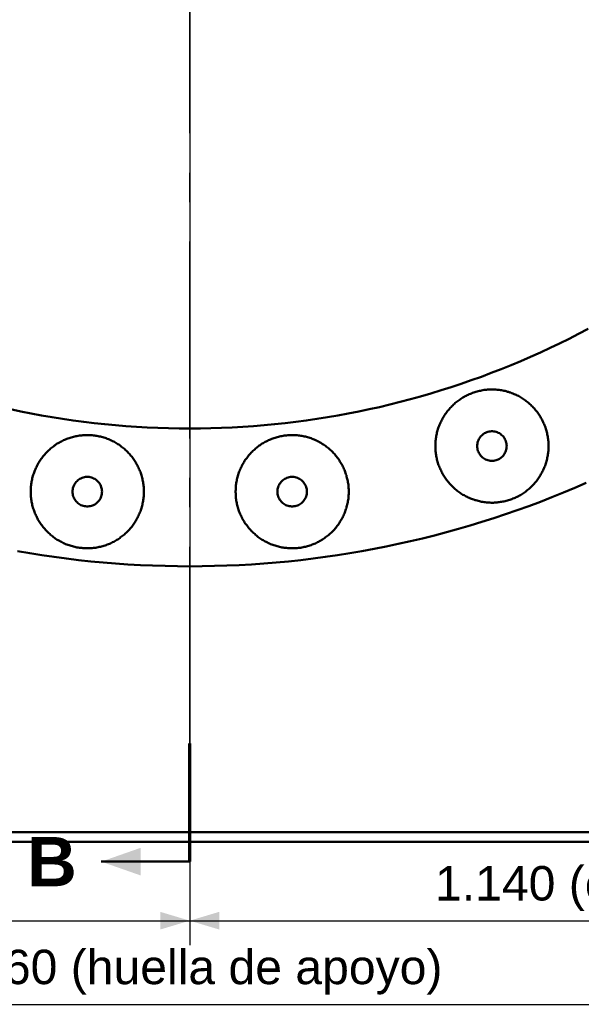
# Model space of a CAD drawing. Header units: millimetres. Extents: x 0 to 841, y 0 to 594.
# Tile 7 of 17: x 314 to 371, y 276 to 377. Entities that reach past the tile are written whole.
import ezdxf
from ezdxf.enums import TextEntityAlignment as Align

# ---------------------------------------------------------------- set-up
doc = ezdxf.new("R2010")
doc.units = ezdxf.units.MM
doc.linetypes.add('EJE', pattern=[31, 20, -4, 3, -4])
for name, color, linetype, lineweight in [('CORTE', 7, 'EJE', 70), ('COTA', 7, 'CONTINUOUS', 25), ('EJE', 7, 'EJE', 25), ('TXT', 7, 'CONTINUOUS', 25), ('VIS', 7, 'CONTINUOUS', 50)]:
    doc.layers.add(name, color=color, linetype=linetype, lineweight=lineweight)
doc.styles.add('STD', font='LiberationSans-Regular.ttf')
doc.styles.add('STDB', font='LiberationSans-Bold.ttf')

msp = doc.modelspace()

# ---------------------------------------------------------------- linework, layer by layer
at = {"layer": 'CORTE'}
msp.add_line((331.25, 290.97), (331.25, 302.97), dxfattribs=at)
at = {"layer": 'COTA'}
for p, q in [((331.25, 419.47), (331.25, 282.47)), ((331.25, 419.47), (331.25, 282.47)), ((217.25, 284.97), (331.25, 284.97)), ((331.25, 284.97), (445.25, 284.97)), ((203.25, 276.47), (459.25, 276.47))]:
    msp.add_line(p, q, dxfattribs=at)
for points in [[(322.25, 290.97), (326.25, 289.57), (326.25, 292.37)], [(331.25, 284.97), (328.25, 285.87), (328.25, 284.07)], [(331.25, 284.97), (334.25, 284.07), (334.25, 285.87)]]:
    msp.add_solid(points, dxfattribs=at)
at = {"layer": 'EJE'}
msp.add_line((331.25, 302.97), (331.25, 538.97), dxfattribs=at)
at = {"layer": 'VIS'}
msp.add_line((331.25, 290.97), (322.25, 290.97), dxfattribs=at)
for points in [[(313.02, 336.93), (314.07, 336.71), (315.14, 336.5), (316.2, 336.3), (317.26, 336.12), (318.33, 335.95), (319.4, 335.79), (320.47, 335.65), (321.54, 335.52), (322.62, 335.41), (323.69, 335.31), (324.77, 335.22), (325.85, 335.14), (326.93, 335.08), (328.01, 335.04), (329.09, 335), (330.17, 334.98), (331.25, 334.97), (332.33, 334.98), (333.41, 335), (334.49, 335.04), (335.57, 335.08), (336.65, 335.14), (337.73, 335.22), (338.81, 335.31), (339.88, 335.41), (340.96, 335.52), (342.03, 335.65), (343.1, 335.79), (344.17, 335.95), (345.24, 336.12), (346.3, 336.3), (347.36, 336.5), (348.43, 336.71), (349.48, 336.93), (350.54, 337.16), (351.59, 337.41), (352.64, 337.68), (353.68, 337.95), (354.72, 338.24), (355.76, 338.54), (356.8, 338.86), (357.83, 339.18), (358.85, 339.52), (359.87, 339.88), (360.89, 340.24), (361.9, 340.62), (362.91, 341.01), (363.91, 341.42), (364.91, 341.83), (365.9, 342.26), (366.89, 342.7), (367.87, 343.16), (368.84, 343.63), (369.81, 344.1), (370.77, 344.59), (371.73, 345.1)], [(313.02, 336.93), (314.07, 336.71), (315.14, 336.5), (316.2, 336.3), (317.26, 336.12), (318.33, 335.95), (319.4, 335.79), (320.47, 335.65), (321.54, 335.52), (322.62, 335.41), (323.69, 335.31), (324.77, 335.22), (325.85, 335.14), (326.93, 335.08), (328.01, 335.04), (329.09, 335), (330.17, 334.98), (331.25, 334.97), (332.33, 334.98), (333.41, 335), (334.49, 335.04), (335.57, 335.08), (336.65, 335.14), (337.73, 335.22), (338.81, 335.31), (339.88, 335.41), (340.96, 335.52), (342.03, 335.65), (343.1, 335.79), (344.17, 335.95), (345.24, 336.12), (346.3, 336.3), (347.36, 336.5), (348.43, 336.71), (349.48, 336.93), (350.54, 337.16), (351.59, 337.41), (352.64, 337.68), (353.68, 337.95), (354.72, 338.24), (355.76, 338.54), (356.8, 338.86), (357.83, 339.18), (358.85, 339.52), (359.87, 339.88), (360.89, 340.24), (361.9, 340.62), (362.91, 341.01), (363.91, 341.42), (364.91, 341.83), (365.9, 342.26), (366.89, 342.7), (367.87, 343.16), (368.84, 343.63), (369.81, 344.1), (370.77, 344.59), (371.73, 345.1)], [(367.72, 333.19), (367.71, 333.31), (367.71, 333.43), (367.7, 333.55), (367.7, 333.67), (367.68, 333.79), (367.67, 333.91), (367.65, 334.03), (367.64, 334.15), (367.61, 334.27), (367.59, 334.38), (367.57, 334.5), (367.54, 334.62), (367.51, 334.73), (367.47, 334.85), (367.44, 334.96), (367.4, 335.08), (367.36, 335.19), (367.31, 335.3), (367.27, 335.41), (367.22, 335.52), (367.17, 335.63), (367.12, 335.74), (367.07, 335.85), (367.01, 335.95), (366.95, 336.06), (366.89, 336.16), (366.83, 336.26), (366.76, 336.37), (366.69, 336.47), (366.62, 336.56), (366.55, 336.66), (366.48, 336.75), (366.4, 336.85), (366.33, 336.94), (366.25, 337.03), (366.17, 337.12), (366.08, 337.21), (366, 337.29), (365.91, 337.37), (365.83, 337.46), (365.74, 337.53), (365.64, 337.61), (365.55, 337.69), (365.46, 337.76), (365.36, 337.83), (365.26, 337.9), (365.16, 337.97), (365.06, 338.04), (364.96, 338.1), (364.86, 338.16), (364.75, 338.22), (364.65, 338.28), (364.54, 338.33), (364.43, 338.39), (364.32, 338.44), (364.21, 338.48), (364.1, 338.53), (363.99, 338.57), (363.88, 338.62), (363.77, 338.65), (363.65, 338.69), (363.54, 338.72), (363.42, 338.76), (363.3, 338.79), (363.19, 338.81), (363.07, 338.84), (362.95, 338.86), (362.83, 338.88), (362.71, 338.89), (362.59, 338.91), (362.48, 338.92), (362.36, 338.93), (362.24, 338.94), (362.12, 338.94), (362, 338.94), (361.88, 338.94), (361.76, 338.94), (361.64, 338.93), (361.52, 338.93), (361.4, 338.91), (361.28, 338.9), (361.16, 338.89), (361.04, 338.87), (360.92, 338.85), (360.8, 338.82), (360.69, 338.8), (360.57, 338.77), (360.45, 338.74), (360.34, 338.71), (360.22, 338.67), (360.11, 338.63), (360, 338.6), (359.88, 338.55), (359.77, 338.51), (359.66, 338.46), (359.55, 338.41), (359.44, 338.36), (359.34, 338.31), (359.23, 338.25), (359.13, 338.19), (359.02, 338.13), (358.92, 338.07), (358.82, 338), (358.72, 337.94), (358.62, 337.87), (358.52, 337.8), (358.43, 337.73), (358.33, 337.65), (358.24, 337.57), (358.15, 337.5), (358.06, 337.41), (357.98, 337.33), (357.89, 337.25), (357.81, 337.16), (357.72, 337.07), (357.64, 336.99), (357.57, 336.89), (357.49, 336.8), (357.41, 336.71), (357.34, 336.61), (357.27, 336.51), (357.2, 336.42), (357.14, 336.32), (357.07, 336.21), (357.01, 336.11), (356.95, 336.01), (356.89, 335.9), (356.84, 335.8), (356.79, 335.69), (356.73, 335.58), (356.69, 335.47), (356.64, 335.36), (356.6, 335.25), (356.55, 335.13), (356.51, 335.02), (356.48, 334.91), (356.44, 334.79), (356.41, 334.68), (356.38, 334.56), (356.35, 334.44), (356.33, 334.33), (356.31, 334.21), (356.29, 334.09), (356.27, 333.97), (356.25, 333.85), (356.24, 333.73), (356.23, 333.61), (356.22, 333.49), (356.22, 333.37), (356.22, 333.25), (356.22, 333.13), (356.22, 333.01), (356.22, 332.89), (356.23, 332.77), (356.24, 332.65), (356.25, 332.53), (356.27, 332.42), (356.29, 332.3), (356.31, 332.18), (356.33, 332.06), (356.35, 331.94), (356.38, 331.83), (356.41, 331.71), (356.44, 331.59), (356.48, 331.48), (356.51, 331.36), (356.55, 331.25), (356.6, 331.14), (356.64, 331.03), (356.69, 330.92), (356.73, 330.81), (356.79, 330.7), (356.84, 330.59), (356.89, 330.48), (356.95, 330.38), (357.01, 330.27), (357.07, 330.17), (357.14, 330.07), (357.2, 329.97), (357.27, 329.87), (357.34, 329.77), (357.41, 329.68), (357.49, 329.58), (357.57, 329.49), (357.64, 329.4), (357.72, 329.31), (357.81, 329.22), (357.89, 329.14), (357.98, 329.05), (358.06, 328.97), (358.15, 328.89), (358.24, 328.81), (358.33, 328.74), (358.43, 328.66), (358.52, 328.59), (358.62, 328.52), (358.72, 328.45), (358.82, 328.38), (358.92, 328.32), (359.02, 328.25), (359.13, 328.19), (359.23, 328.14), (359.34, 328.08), (359.44, 328.03), (359.55, 327.97), (359.66, 327.92), (359.77, 327.88), (359.88, 327.83), (360, 327.79), (360.11, 327.75), (360.22, 327.71), (360.34, 327.68), (360.45, 327.65), (360.57, 327.62), (360.69, 327.59), (360.8, 327.56), (360.92, 327.54), (361.04, 327.52), (361.16, 327.5), (361.28, 327.48), (361.4, 327.47), (361.52, 327.46), (361.64, 327.45), (361.76, 327.45), (361.88, 327.44), (362, 327.44), (362.12, 327.44), (362.24, 327.45), (362.36, 327.46), (362.48, 327.47), (362.59, 327.48), (362.71, 327.49), (362.83, 327.51), (362.95, 327.53), (363.07, 327.55), (363.19, 327.57), (363.3, 327.6), (363.42, 327.63), (363.54, 327.66), (363.65, 327.7), (363.77, 327.73), (363.88, 327.77), (363.99, 327.81), (364.1, 327.86), (364.21, 327.9), (364.32, 327.95), (364.43, 328), (364.54, 328.05), (364.65, 328.11), (364.75, 328.16), (364.86, 328.22), (364.96, 328.28), (365.06, 328.35), (365.16, 328.41), (365.26, 328.48), (365.36, 328.55), (365.46, 328.62), (365.55, 328.7), (365.64, 328.77), (365.74, 328.85), (365.83, 328.93), (365.91, 329.01), (366, 329.1), (366.08, 329.18), (366.17, 329.27), (366.25, 329.36), (366.33, 329.45), (366.4, 329.54), (366.48, 329.63), (366.55, 329.73), (366.62, 329.82), (366.69, 329.92), (366.76, 330.02), (366.83, 330.12), (366.89, 330.22), (366.95, 330.33), (367.01, 330.43), (367.07, 330.54), (367.12, 330.64), (367.17, 330.75), (367.22, 330.86), (367.27, 330.97), (367.31, 331.08), (367.36, 331.2), (367.4, 331.31), (367.44, 331.42), (367.47, 331.54), (367.51, 331.65), (367.54, 331.77), (367.57, 331.88), (367.59, 332), (367.61, 332.12), (367.64, 332.24), (367.65, 332.36), (367.67, 332.47), (367.68, 332.59), (367.7, 332.71), (367.7, 332.83), (367.71, 332.95), (367.71, 333.07), (367.72, 333.19)], [(326.59, 328.56), (326.59, 328.68), (326.58, 328.8), (326.58, 328.92), (326.57, 329.04), (326.56, 329.16), (326.54, 329.28), (326.53, 329.4), (326.51, 329.51), (326.49, 329.63), (326.46, 329.75), (326.44, 329.87), (326.41, 329.98), (326.38, 330.1), (326.34, 330.22), (326.31, 330.33), (326.27, 330.44), (326.23, 330.56), (326.19, 330.67), (326.14, 330.78), (326.09, 330.89), (326.04, 331), (325.99, 331.11), (325.94, 331.21), (325.88, 331.32), (325.82, 331.43), (325.76, 331.53), (325.7, 331.63), (325.63, 331.73), (325.57, 331.83), (325.5, 331.93), (325.42, 332.03), (325.35, 332.12), (325.28, 332.21), (325.2, 332.31), (325.12, 332.4), (325.04, 332.48), (324.96, 332.57), (324.87, 332.66), (324.78, 332.74), (324.7, 332.82), (324.61, 332.9), (324.52, 332.98), (324.42, 333.05), (324.33, 333.13), (324.23, 333.2), (324.13, 333.27), (324.03, 333.34), (323.93, 333.4), (323.83, 333.47), (323.73, 333.53), (323.63, 333.59), (323.52, 333.64), (323.41, 333.7), (323.31, 333.75), (323.2, 333.8), (323.09, 333.85), (322.98, 333.9), (322.86, 333.94), (322.75, 333.98), (322.64, 334.02), (322.52, 334.06), (322.41, 334.09), (322.29, 334.12), (322.18, 334.15), (322.06, 334.18), (321.94, 334.2), (321.82, 334.22), (321.7, 334.24), (321.59, 334.26), (321.47, 334.27), (321.35, 334.29), (321.23, 334.3), (321.11, 334.3), (320.99, 334.31), (320.87, 334.31), (320.75, 334.31), (320.63, 334.31), (320.51, 334.3), (320.39, 334.29), (320.27, 334.28), (320.15, 334.27), (320.03, 334.25), (319.91, 334.23), (319.79, 334.21), (319.68, 334.19), (319.56, 334.16), (319.44, 334.14), (319.32, 334.11), (319.21, 334.07), (319.09, 334.04), (318.98, 334), (318.87, 333.96), (318.76, 333.92), (318.64, 333.87), (318.53, 333.83), (318.42, 333.78), (318.32, 333.73), (318.21, 333.67), (318.1, 333.62), (318, 333.56), (317.89, 333.5), (317.79, 333.44), (317.69, 333.37), (317.59, 333.3), (317.49, 333.24), (317.39, 333.16), (317.3, 333.09), (317.21, 333.02), (317.11, 332.94), (317.02, 332.86), (316.93, 332.78), (316.85, 332.7), (316.76, 332.61), (316.68, 332.53), (316.6, 332.44), (316.52, 332.35), (316.44, 332.26), (316.36, 332.17), (316.29, 332.07), (316.21, 331.98), (316.14, 331.88), (316.08, 331.78), (316.01, 331.68), (315.94, 331.58), (315.88, 331.48), (315.82, 331.37), (315.77, 331.27), (315.71, 331.16), (315.66, 331.05), (315.61, 330.95), (315.56, 330.84), (315.51, 330.72), (315.47, 330.61), (315.43, 330.5), (315.39, 330.39), (315.35, 330.27), (315.31, 330.16), (315.28, 330.04), (315.25, 329.93), (315.22, 329.81), (315.2, 329.69), (315.18, 329.57), (315.16, 329.46), (315.14, 329.34), (315.13, 329.22), (315.11, 329.1), (315.1, 328.98), (315.1, 328.86), (315.09, 328.74), (315.09, 328.62), (315.09, 328.5), (315.09, 328.38), (315.1, 328.26), (315.1, 328.14), (315.11, 328.02), (315.13, 327.9), (315.14, 327.78), (315.16, 327.66), (315.18, 327.54), (315.2, 327.43), (315.22, 327.31), (315.25, 327.19), (315.28, 327.08), (315.31, 326.96), (315.35, 326.84), (315.39, 326.73), (315.43, 326.62), (315.47, 326.5), (315.51, 326.39), (315.56, 326.28), (315.61, 326.17), (315.66, 326.06), (315.71, 325.96), (315.77, 325.85), (315.82, 325.74), (315.88, 325.64), (315.94, 325.54), (316.01, 325.44), (316.08, 325.34), (316.14, 325.24), (316.21, 325.14), (316.29, 325.04), (316.36, 324.95), (316.44, 324.86), (316.52, 324.77), (316.6, 324.68), (316.68, 324.59), (316.76, 324.5), (316.85, 324.42), (316.93, 324.34), (317.02, 324.26), (317.11, 324.18), (317.21, 324.1), (317.3, 324.03), (317.39, 323.95), (317.49, 323.88), (317.59, 323.81), (317.69, 323.75), (317.79, 323.68), (317.89, 323.62), (318, 323.56), (318.1, 323.5), (318.21, 323.45), (318.32, 323.39), (318.42, 323.34), (318.53, 323.29), (318.64, 323.24), (318.76, 323.2), (318.87, 323.16), (318.98, 323.12), (319.09, 323.08), (319.21, 323.04), (319.32, 323.01), (319.44, 322.98), (319.56, 322.95), (319.68, 322.93), (319.79, 322.9), (319.91, 322.88), (320.03, 322.87), (320.15, 322.85), (320.27, 322.84), (320.39, 322.83), (320.51, 322.82), (320.63, 322.81), (320.75, 322.81), (320.87, 322.81), (320.99, 322.81), (321.11, 322.82), (321.23, 322.82), (321.35, 322.83), (321.47, 322.84), (321.59, 322.86), (321.7, 322.87), (321.82, 322.89), (321.94, 322.92), (322.06, 322.94), (322.18, 322.97), (322.29, 323), (322.41, 323.03), (322.52, 323.06), (322.64, 323.1), (322.75, 323.14), (322.86, 323.18), (322.98, 323.22), (323.09, 323.27), (323.2, 323.31), (323.31, 323.37), (323.41, 323.42), (323.52, 323.47), (323.63, 323.53), (323.73, 323.59), (323.83, 323.65), (323.93, 323.71), (324.03, 323.78), (324.13, 323.85), (324.23, 323.92), (324.33, 323.99), (324.42, 324.06), (324.52, 324.14), (324.61, 324.22), (324.7, 324.3), (324.78, 324.38), (324.87, 324.46), (324.96, 324.55), (325.04, 324.63), (325.12, 324.72), (325.2, 324.81), (325.28, 324.9), (325.35, 325), (325.42, 325.09), (325.5, 325.19), (325.57, 325.29), (325.63, 325.39), (325.7, 325.49), (325.76, 325.59), (325.82, 325.69), (325.88, 325.8), (325.94, 325.9), (325.99, 326.01), (326.04, 326.12), (326.09, 326.23), (326.14, 326.34), (326.19, 326.45), (326.23, 326.56), (326.27, 326.67), (326.31, 326.79), (326.34, 326.9), (326.38, 327.02), (326.41, 327.13), (326.44, 327.25), (326.46, 327.37), (326.49, 327.48), (326.51, 327.6), (326.53, 327.72), (326.54, 327.84), (326.56, 327.96), (326.57, 328.08), (326.58, 328.2), (326.58, 328.32), (326.59, 328.44), (326.59, 328.56)], [(347.41, 328.56), (347.41, 328.68), (347.41, 328.8), (347.4, 328.92), (347.39, 329.04), (347.38, 329.16), (347.37, 329.28), (347.35, 329.4), (347.33, 329.51), (347.31, 329.63), (347.29, 329.75), (347.26, 329.87), (347.23, 329.98), (347.2, 330.1), (347.17, 330.22), (347.13, 330.33), (347.09, 330.44), (347.05, 330.56), (347.01, 330.67), (346.97, 330.78), (346.92, 330.89), (346.87, 331), (346.82, 331.11), (346.76, 331.21), (346.71, 331.32), (346.65, 331.43), (346.59, 331.53), (346.52, 331.63), (346.46, 331.73), (346.39, 331.83), (346.32, 331.93), (346.25, 332.03), (346.18, 332.12), (346.1, 332.21), (346.02, 332.31), (345.95, 332.4), (345.86, 332.48), (345.78, 332.57), (345.7, 332.66), (345.61, 332.74), (345.52, 332.82), (345.43, 332.9), (345.34, 332.98), (345.25, 333.05), (345.15, 333.13), (345.06, 333.2), (344.96, 333.27), (344.86, 333.34), (344.76, 333.4), (344.66, 333.47), (344.56, 333.53), (344.45, 333.59), (344.35, 333.64), (344.24, 333.7), (344.13, 333.75), (344.02, 333.8), (343.91, 333.85), (343.8, 333.9), (343.69, 333.94), (343.58, 333.98), (343.46, 334.02), (343.35, 334.06), (343.23, 334.09), (343.12, 334.12), (343, 334.15), (342.88, 334.18), (342.77, 334.2), (342.65, 334.22), (342.53, 334.24), (342.41, 334.26), (342.29, 334.27), (342.17, 334.29), (342.05, 334.3), (341.93, 334.3), (341.81, 334.31), (341.69, 334.31), (341.57, 334.31), (341.45, 334.31), (341.33, 334.3), (341.21, 334.29), (341.09, 334.28), (340.97, 334.27), (340.86, 334.25), (340.74, 334.23), (340.62, 334.21), (340.5, 334.19), (340.38, 334.16), (340.27, 334.14), (340.15, 334.11), (340.03, 334.07), (339.92, 334.04), (339.81, 334), (339.69, 333.96), (339.58, 333.92), (339.47, 333.87), (339.36, 333.83), (339.25, 333.78), (339.14, 333.73), (339.03, 333.67), (338.93, 333.62), (338.82, 333.56), (338.72, 333.5), (338.62, 333.44), (338.52, 333.37), (338.42, 333.3), (338.32, 333.24), (338.22, 333.16), (338.12, 333.09), (338.03, 333.02), (337.94, 332.94), (337.85, 332.86), (337.76, 332.78), (337.67, 332.7), (337.59, 332.61), (337.5, 332.53), (337.42, 332.44), (337.34, 332.35), (337.26, 332.26), (337.19, 332.17), (337.11, 332.07), (337.04, 331.98), (336.97, 331.88), (336.9, 331.78), (336.83, 331.68), (336.77, 331.58), (336.71, 331.48), (336.65, 331.37), (336.59, 331.27), (336.54, 331.16), (336.48, 331.05), (336.43, 330.95), (336.38, 330.84), (336.34, 330.72), (336.29, 330.61), (336.25, 330.5), (336.21, 330.39), (336.17, 330.27), (336.14, 330.16), (336.11, 330.04), (336.08, 329.93), (336.05, 329.81), (336.03, 329.69), (336, 329.57), (335.98, 329.46), (335.97, 329.34), (335.95, 329.22), (335.94, 329.1), (335.93, 328.98), (335.92, 328.86), (335.92, 328.74), (335.91, 328.62), (335.91, 328.5), (335.92, 328.38), (335.92, 328.26), (335.93, 328.14), (335.94, 328.02), (335.95, 327.9), (335.97, 327.78), (335.98, 327.66), (336, 327.54), (336.03, 327.43), (336.05, 327.31), (336.08, 327.19), (336.11, 327.08), (336.14, 326.96), (336.17, 326.84), (336.21, 326.73), (336.25, 326.62), (336.29, 326.5), (336.34, 326.39), (336.38, 326.28), (336.43, 326.17), (336.48, 326.06), (336.54, 325.96), (336.59, 325.85), (336.65, 325.74), (336.71, 325.64), (336.77, 325.54), (336.83, 325.44), (336.9, 325.34), (336.97, 325.24), (337.04, 325.14), (337.11, 325.04), (337.19, 324.95), (337.26, 324.86), (337.34, 324.77), (337.42, 324.68), (337.5, 324.59), (337.59, 324.5), (337.67, 324.42), (337.76, 324.34), (337.85, 324.26), (337.94, 324.18), (338.03, 324.1), (338.12, 324.03), (338.22, 323.95), (338.32, 323.88), (338.42, 323.81), (338.52, 323.75), (338.62, 323.68), (338.72, 323.62), (338.82, 323.56), (338.93, 323.5), (339.03, 323.45), (339.14, 323.39), (339.25, 323.34), (339.36, 323.29), (339.47, 323.24), (339.58, 323.2), (339.69, 323.16), (339.81, 323.12), (339.92, 323.08), (340.03, 323.04), (340.15, 323.01), (340.27, 322.98), (340.38, 322.95), (340.5, 322.93), (340.62, 322.9), (340.74, 322.88), (340.86, 322.87), (340.97, 322.85), (341.09, 322.84), (341.21, 322.83), (341.33, 322.82), (341.45, 322.81), (341.57, 322.81), (341.69, 322.81), (341.81, 322.81), (341.93, 322.82), (342.05, 322.82), (342.17, 322.83), (342.29, 322.84), (342.41, 322.86), (342.53, 322.87), (342.65, 322.89), (342.77, 322.92), (342.88, 322.94), (343, 322.97), (343.12, 323), (343.23, 323.03), (343.35, 323.06), (343.46, 323.1), (343.58, 323.14), (343.69, 323.18), (343.8, 323.22), (343.91, 323.27), (344.02, 323.31), (344.13, 323.37), (344.24, 323.42), (344.35, 323.47), (344.45, 323.53), (344.56, 323.59), (344.66, 323.65), (344.76, 323.71), (344.86, 323.78), (344.96, 323.85), (345.06, 323.92), (345.15, 323.99), (345.25, 324.06), (345.34, 324.14), (345.43, 324.22), (345.52, 324.3), (345.61, 324.38), (345.7, 324.46), (345.78, 324.55), (345.86, 324.63), (345.95, 324.72), (346.02, 324.81), (346.1, 324.9), (346.18, 325), (346.25, 325.09), (346.32, 325.19), (346.39, 325.29), (346.46, 325.39), (346.52, 325.49), (346.59, 325.59), (346.65, 325.69), (346.71, 325.8), (346.76, 325.9), (346.82, 326.01), (346.87, 326.12), (346.92, 326.23), (346.97, 326.34), (347.01, 326.45), (347.05, 326.56), (347.09, 326.67), (347.13, 326.79), (347.17, 326.9), (347.2, 327.02), (347.23, 327.13), (347.26, 327.25), (347.29, 327.37), (347.31, 327.48), (347.33, 327.6), (347.35, 327.72), (347.37, 327.84), (347.38, 327.96), (347.39, 328.08), (347.4, 328.2), (347.41, 328.32), (347.41, 328.44), (347.41, 328.56)], [(363.47, 333.19), (363.46, 333.31), (363.45, 333.43), (363.42, 333.55), (363.39, 333.67), (363.35, 333.78), (363.29, 333.89), (363.23, 333.99), (363.17, 334.09), (363.09, 334.19), (363.01, 334.27), (362.91, 334.35), (362.82, 334.43), (362.72, 334.49), (362.61, 334.55), (362.5, 334.6), (362.38, 334.63), (362.27, 334.66), (362.15, 334.68), (362.03, 334.69), (361.91, 334.69), (361.79, 334.68), (361.67, 334.66), (361.55, 334.63), (361.43, 334.6), (361.32, 334.55), (361.22, 334.49), (361.11, 334.43), (361.02, 334.35), (360.93, 334.27), (360.84, 334.19), (360.77, 334.09), (360.7, 333.99), (360.64, 333.89), (360.59, 333.78), (360.54, 333.67), (360.51, 333.55), (360.49, 333.43), (360.47, 333.31), (360.47, 333.19), (360.47, 333.07), (360.49, 332.95), (360.51, 332.83), (360.54, 332.72), (360.59, 332.6), (360.64, 332.5), (360.7, 332.39), (360.77, 332.29), (360.84, 332.2), (360.93, 332.11), (361.02, 332.03), (361.11, 331.96), (361.22, 331.89), (361.32, 331.84), (361.43, 331.79), (361.55, 331.75), (361.67, 331.72), (361.79, 331.7), (361.91, 331.69), (362.03, 331.69), (362.15, 331.7), (362.27, 331.72), (362.38, 331.75), (362.5, 331.79), (362.61, 331.84), (362.72, 331.89), (362.82, 331.96), (362.91, 332.03), (363.01, 332.11), (363.09, 332.2), (363.17, 332.29), (363.23, 332.39), (363.29, 332.5), (363.35, 332.6), (363.39, 332.72), (363.42, 332.83), (363.45, 332.95), (363.46, 333.07), (363.47, 333.19)], [(313.75, 322.52), (314.99, 322.31), (316.23, 322.11), (317.47, 321.93), (318.72, 321.76), (319.96, 321.61), (321.21, 321.48), (322.46, 321.36), (323.72, 321.26), (324.97, 321.17), (326.23, 321.1), (327.48, 321.05), (328.74, 321.01), (329.99, 320.98), (331.25, 320.97), (332.51, 320.98), (333.76, 321.01), (335.02, 321.05), (336.27, 321.1), (337.53, 321.17), (338.78, 321.26), (340.04, 321.36), (341.29, 321.48), (342.54, 321.61), (343.78, 321.76), (345.03, 321.93), (346.27, 322.11), (347.51, 322.31), (348.75, 322.52), (349.99, 322.75), (351.22, 322.99), (352.45, 323.25), (353.68, 323.52), (354.9, 323.81), (356.12, 324.12), (357.33, 324.44), (358.55, 324.77), (359.75, 325.12), (360.95, 325.49), (362.15, 325.87), (363.34, 326.26), (364.53, 326.68), (365.71, 327.1), (366.89, 327.54), (368.06, 328), (369.23, 328.47), (370.39, 328.95), (371.54, 329.45)], [(322.34, 328.56), (322.33, 328.68), (322.32, 328.8), (322.29, 328.92), (322.26, 329.03), (322.22, 329.15), (322.17, 329.26), (322.11, 329.36), (322.04, 329.46), (321.96, 329.55), (321.88, 329.64), (321.79, 329.72), (321.69, 329.79), (321.59, 329.86), (321.48, 329.91), (321.37, 329.96), (321.25, 330), (321.14, 330.03), (321.02, 330.05), (320.9, 330.06), (320.78, 330.06), (320.66, 330.05), (320.54, 330.03), (320.42, 330), (320.31, 329.96), (320.19, 329.91), (320.09, 329.86), (319.99, 329.79), (319.89, 329.72), (319.8, 329.64), (319.71, 329.55), (319.64, 329.46), (319.57, 329.36), (319.51, 329.26), (319.46, 329.15), (319.41, 329.03), (319.38, 328.92), (319.36, 328.8), (319.34, 328.68), (319.34, 328.56), (319.34, 328.44), (319.36, 328.32), (319.38, 328.2), (319.41, 328.08), (319.46, 327.97), (319.51, 327.86), (319.57, 327.76), (319.64, 327.66), (319.71, 327.56), (319.8, 327.48), (319.89, 327.4), (319.99, 327.32), (320.09, 327.26), (320.19, 327.2), (320.31, 327.16), (320.42, 327.12), (320.54, 327.09), (320.66, 327.07), (320.78, 327.06), (320.9, 327.06), (321.02, 327.07), (321.14, 327.09), (321.25, 327.12), (321.37, 327.16), (321.48, 327.2), (321.59, 327.26), (321.69, 327.32), (321.79, 327.4), (321.88, 327.48), (321.96, 327.56), (322.04, 327.66), (322.11, 327.76), (322.17, 327.86), (322.22, 327.97), (322.26, 328.08), (322.29, 328.2), (322.32, 328.32), (322.33, 328.44), (322.34, 328.56)], [(343.16, 328.56), (343.16, 328.68), (343.14, 328.8), (343.12, 328.92), (343.09, 329.03), (343.04, 329.15), (342.99, 329.26), (342.93, 329.36), (342.86, 329.46), (342.79, 329.55), (342.7, 329.64), (342.61, 329.72), (342.51, 329.79), (342.41, 329.86), (342.31, 329.91), (342.19, 329.96), (342.08, 330), (341.96, 330.03), (341.84, 330.05), (341.72, 330.06), (341.6, 330.06), (341.48, 330.05), (341.36, 330.03), (341.25, 330), (341.13, 329.96), (341.02, 329.91), (340.91, 329.86), (340.81, 329.79), (340.71, 329.72), (340.62, 329.64), (340.54, 329.55), (340.46, 329.46), (340.39, 329.36), (340.33, 329.26), (340.28, 329.15), (340.24, 329.03), (340.21, 328.92), (340.18, 328.8), (340.17, 328.68), (340.16, 328.56), (340.17, 328.44), (340.18, 328.32), (340.21, 328.2), (340.24, 328.08), (340.28, 327.97), (340.33, 327.86), (340.39, 327.76), (340.46, 327.66), (340.54, 327.56), (340.62, 327.48), (340.71, 327.4), (340.81, 327.32), (340.91, 327.26), (341.02, 327.2), (341.13, 327.16), (341.25, 327.12), (341.36, 327.09), (341.48, 327.07), (341.6, 327.06), (341.72, 327.06), (341.84, 327.07), (341.96, 327.09), (342.08, 327.12), (342.19, 327.16), (342.31, 327.2), (342.41, 327.26), (342.51, 327.32), (342.61, 327.4), (342.7, 327.48), (342.79, 327.56), (342.86, 327.66), (342.93, 327.76), (342.99, 327.86), (343.04, 327.97), (343.09, 328.08), (343.12, 328.2), (343.14, 328.32), (343.16, 328.44), (343.16, 328.56)], [(203.25, 293.97), (459.25, 293.97)], [(203.25, 292.97), (459.25, 292.97)]]:
    msp.add_lwpolyline(points, dxfattribs=at)

# ---------------------------------------------------------------- texts
at = {"layer": 'TXT', "style": 'STDB'}
msp.add_text('B', height=5, dxfattribs=at).set_placement((317.25, 290.97), align=Align.MIDDLE_CENTER)
at = {"layer": 'TXT', "style": 'STD'}
for s, p in [('1.140 (ejes de guía y cilindro)', (388.25, 285.97)), ('2.560 (huella de apoyo)', (331.25, 277.47))]:
    msp.add_text(s, height=3.5, dxfattribs=at).set_placement(p, align=Align.BOTTOM_CENTER)

doc.saveas('drawing.dxf')
